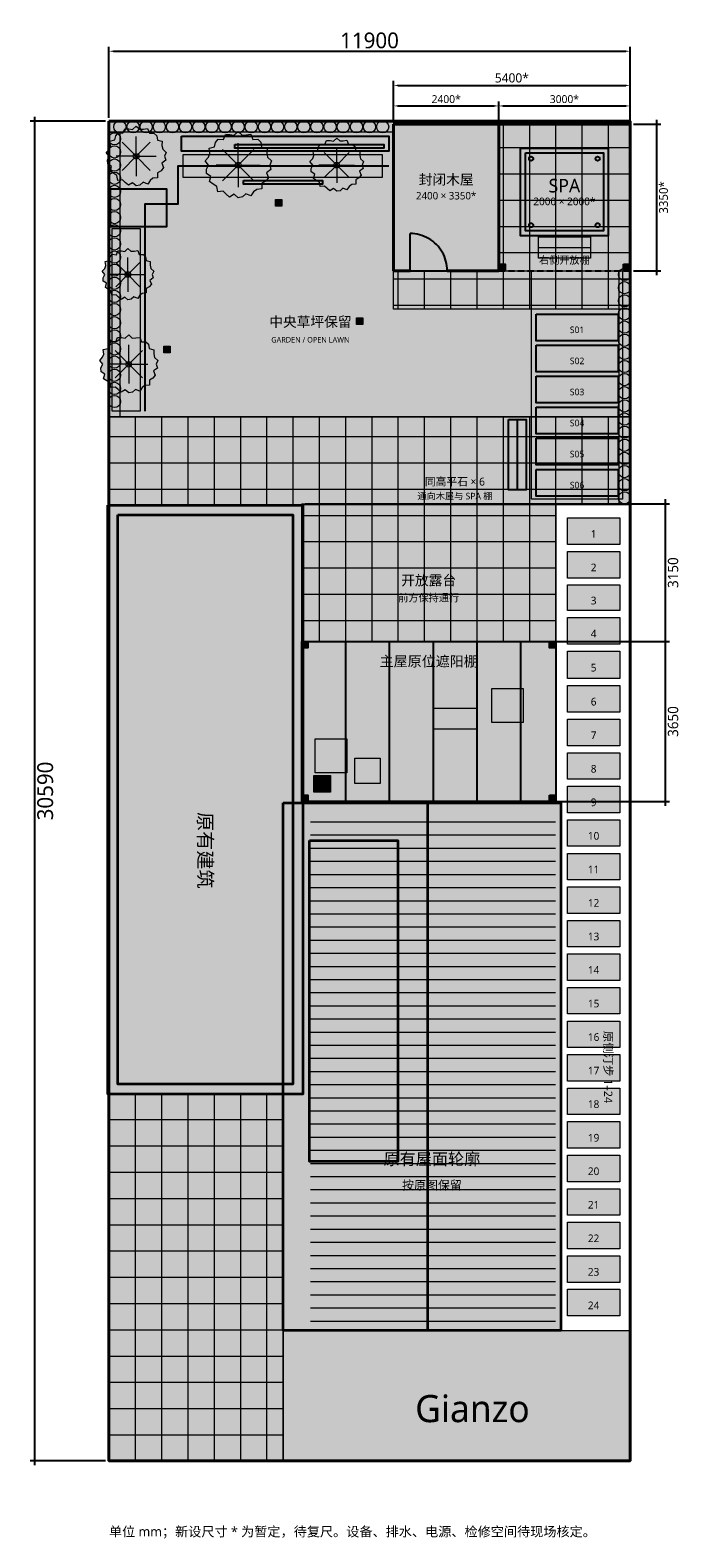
# Model space of a CAD drawing. Header units: millimetres. Extents: x -1800 to 13037, y -32352 to 2081.
import ezdxf
from ezdxf.enums import TextEntityAlignment as Align

# ---------------------------------------------------------------- set-up
doc = ezdxf.new("R2010")
doc.units = ezdxf.units.MM
doc.linetypes.add('GIANZO_DASHED', pattern=[220, 140, -80])
for name, color, linetype, lineweight, true_color in [('CABIN_DOOR', 7, 'Continuous', 25, 0x876c50), ('CABIN_WALL', 7, 'Continuous', 40, 0x4b4941), ('DIMENSIONS', 7, 'Continuous', 13, 0x60716e), ('EXISTING_BUILDING', 7, 'Continuous', 35, 0x525b5b), ('HEDGE', 7, 'Continuous', 20, 0x607a63), ('LAWN', 7, 'Continuous', 13, 0xc4cdc0), ('LEVEL_STONES', 7, 'Continuous', 25, 0x6f786f), ('LIGHTING', 7, 'Continuous', 18, 0x776344), ('LOUNGE', 7, 'Continuous', 18, 0x94866e), ('MAIN_CANOPY', 7, 'Continuous', 25, 0x67716c), ('NOTES', 7, 'Continuous', 13, 0x314d46), ('PAVING', 7, 'Continuous', 13, 0xb4b5ad), ('PLANTING', 7, 'Continuous', 13, 0x8c9b82), ('SIDE_PATH_1_24', 7, 'Continuous', 18, 0x858d88), ('SITE_BOUNDARY', 7, 'Continuous', 40, 0x263d39), ('SPA_ACCESS', 7, 'Continuous', 18, 0x8c908b), ('SPA_CANOPY', 7, 'Continuous', 25, 0x626b65), ('SPA_EQUIPMENT', 7, 'Continuous', 25, 0x427b7d), ('TIMBER_PLANTER', 7, 'Continuous', 25, 0x876c50), ('WATERMARK', 7, 'Continuous', 13, 0xc4cbc8)]:
    doc.layers.add(name, color=color, linetype=linetype, lineweight=lineweight, true_color=true_color)
doc.styles.add('GIANZO', font='msyh.ttc')
doc.dimstyles.get("Standard").update_dxf_attribs({"dimtxt": 2.5, "dimasz": 2.5, "dimexe": 1.25, "dimexo": 0.625, "dimtad": 1, "dimcen": 2.5, "dimazin": 3, "dimtfac": 1, "dimtmove": 0, "dimatfit": 3})

msp = doc.modelspace()

# ---------------------------------------------------------------- hatches: boundary and pattern name
at = {"layer": 'CABIN_WALL', "true_color": 0xf4eee3}
msp.add_hatch(color=256, dxfattribs=at).paths.add_polyline_path([(6500, -64), (8900, -64), (8900, -3414), (6500, -3414)])
at = {"layer": 'EXISTING_BUILDING', "true_color": 0xf3f4f3}
for points in [[(-23.311, -8763.636), (4425.747, -8763.636), (4425.747, -22215.926), (-23.311, -22215.926)], [(3974.938, -15563.67), (10315.589, -15563.67), (10315.589, -27615.267), (3974.938, -27615.267)]]:
    msp.add_hatch(color=256, dxfattribs=at).paths.add_polyline_path(points)
at = {"layer": 'EXISTING_BUILDING', "true_color": 0xffffff}
msp.add_hatch(color=256, dxfattribs=at).paths.add_polyline_path([(4582.158, -16424.767), (6594.066, -16424.767), (6594.066, -23756.124), (4582.158, -23756.124)])
at = {"layer": 'HEDGE', "true_color": 0xe6ece1}
for points in [[(0, 0), (6500, 0), (6500, -250), (0, -250)], [(0, -250), (250, -250), (250, -6750), (0, -6750)], [(11650, -3414), (11900, -3414), (11900, -8760), (11650, -8760)]]:
    msp.add_hatch(color=256, dxfattribs=at).paths.add_polyline_path(points)
at = {"layer": 'LAWN', "true_color": 0xf4f7f0}
for points in [[(0, 0), (11900, 0), (11900, -6750), (0, -6750)], [(3975, -27615), (11900, -27615), (11900, -30590), (3975, -30590)]]:
    msp.add_hatch(color=256, dxfattribs=at).paths.add_polyline_path(points)
at = {"layer": 'LEVEL_STONES', "true_color": 0xfffefa}
for points in [[(9755, -4403), (11625, -4403), (11625, -5012), (9755, -5012)], [(9755, -5113), (11625, -5113), (11625, -5722), (9755, -5722)], [(9755, -5822), (11625, -5822), (11625, -6431), (9755, -6431)], [(9755, -6531), (11625, -6531), (11625, -7140), (9755, -7140)], [(9755, -7240), (11625, -7240), (11625, -7849), (9755, -7849)], [(9755, -7949), (11625, -7949), (11625, -8558), (9755, -8558)]]:
    msp.add_hatch(color=256, dxfattribs=at).paths.add_polyline_path(points)
at = {"layer": 'LIGHTING', "true_color": 0xf4eccc}
for points in [[(3800, -1789), (3950, -1789), (3950, -1939), (3800, -1939)], [(5650, -4489), (5800, -4489), (5800, -4639), (5650, -4639)], [(1250, -5139), (1400, -5139), (1400, -5289), (1250, -5289)]]:
    msp.add_hatch(color=256, dxfattribs=at).paths.add_polyline_path(points)
at = {"layer": 'LOUNGE', "true_color": 0xe8e1d4}
for points in [[(8741.358, -12953.195), (9461.358, -12953.195), (9461.358, -13733.195), (8741.358, -13733.195)], [(7401.358, -13403.195), (8401.358, -13403.195), (8401.358, -13883.195), (7401.358, -13883.195)], [(4711.358, -14103.195), (5431.358, -14103.195), (5431.358, -14883.195), (4711.358, -14883.195)], [(5611.358, -14543.195), (6191.358, -14543.195), (6191.358, -15123.195), (5611.358, -15123.195)], [(4681.358, -14943.195), (5061.358, -14943.195), (5061.358, -15323.195), (4681.358, -15323.195)]]:
    msp.add_hatch(color=256, dxfattribs=at).paths.add_polyline_path(points)
at = {"layer": 'MAIN_CANOPY', "true_color": 0xf8f8f3}
msp.add_hatch(color=256, dxfattribs=at).paths.add_polyline_path([(4401.358, -11883.195), (10201.358, -11883.195), (10201.358, -15533.195), (4401.358, -15533.195)])
at = {"layer": 'MAIN_CANOPY', "true_color": 0x65716c}
for points in [[(4401.358, -11883.195), (4541.358, -11883.195), (4541.358, -12023.195), (4401.358, -12023.195)], [(10061.358, -11883.195), (10201.358, -11883.195), (10201.358, -12023.195), (10061.358, -12023.195)], [(4401.358, -15393.195), (4541.358, -15393.195), (4541.358, -15533.195), (4401.358, -15533.195)], [(10061.358, -15393.195), (10201.358, -15393.195), (10201.358, -15533.195), (10061.358, -15533.195)]]:
    msp.add_hatch(color=256, dxfattribs=at).paths.add_polyline_path(points)
at = {"layer": 'PAVING', "true_color": 0xf3f3ed}
msp.add_hatch(color=256, dxfattribs=at).paths.add_polyline_path([(6500, -3414), (11900, -3414), (11900, -4294), (6500, -4294)])
at = {"layer": 'PAVING', "true_color": 0xeeede6}
msp.add_hatch(color=256, dxfattribs=at).paths.add_polyline_path([(9650, -3414), (11725, -3414), (11725, -8634), (9650, -8634)])
at = {"layer": 'PAVING', "true_color": 0xfbfbf8}
for points in [[(0, -6750), (11900, -6750), (11900, -8760), (0, -8760)], [(4401.358, -8733.195), (10201.358, -8733.195), (10201.358, -11883.195), (4401.358, -11883.195)], [(0, -22200), (3975, -22200), (3975, -30590), (0, -30590)]]:
    msp.add_hatch(color=256, dxfattribs=at).paths.add_polyline_path(points)
at = {"layer": 'PLANTING', "true_color": 0xf9faf6}
for points in [[(1270, -800), (1295.395, -888.917), (1207.215, -957.344), (1244.045, -1058.488), (1189.639, -1128.881), (1107.182, -1173.828), (1108.354, -1288.354), (1004.23, -1300.738), (937.37, -1349.7), (883.821, -1436.919), (778.443, -1391.319), (706.352, -1455.905), (620, -1472.239), (540.579, -1403.264), (443.041, -1460.421), (372.749, -1396.917), (309.23, -1338.269), (198.585, -1349.199), (180.51, -1239.49), (107.41, -1193.324), (27.887, -1141.857), (57.848, -1032.851), (-29.34, -973.99), (-35.897, -886.351), (7.818, -800), (-63.501, -710.015), (6.896, -635.719), (36.872, -558.461), (21.892, -454.682), (132.822, -426.175), (154.886, -334.886), (208.809, -264.125), (316.035, -273.516), (359.305, -170.627), (451.77, -172.156), (539.233, -186.512), (620, -107.929), (701.518, -180.811), (786.225, -179.639), (882.489, -166.295), (924.68, -272.278), (1027.164, -269.373), (1090.405, -329.595), (1104.427, -428.286), (1215.674, -456.087), (1209.83, -555.684), (1226.377, -637.522), (1305.613, -709.737)], [(3670, -1000), (3698.13, -1098.493), (3600.454, -1174.289), (3641.25, -1286.325), (3580.985, -1364.299), (3489.647, -1414.086), (3490.946, -1540.946), (3375.608, -1554.663), (3301.548, -1608.899), (3242.232, -1705.51), (3125.507, -1654.999), (3045.651, -1726.541), (2950, -1744.634), (2862.026, -1668.231), (2753.984, -1731.543), (2676.122, -1661.2), (2605.763, -1596.236), (2483.202, -1608.343), (2463.18, -1486.82), (2382.208, -1435.682), (2294.121, -1378.672), (2327.309, -1257.927), (2230.731, -1192.727), (2223.467, -1095.65), (2271.891, -1000), (2192.891, -900.325), (2270.869, -818.027), (2304.074, -732.449), (2287.481, -617.494), (2410.356, -585.917), (2434.797, -484.797), (2494.526, -406.415), (2613.3, -416.818), (2661.23, -302.849), (2763.653, -304.542), (2860.535, -320.444), (2950, -233.399), (3040.297, -314.129), (3134.126, -312.831), (3240.757, -298.05), (3287.492, -415.447), (3401.013, -412.228), (3471.064, -478.936), (3486.596, -588.256), (3609.824, -619.051), (3603.351, -729.373), (3621.679, -820.024), (3709.448, -900.017)], [(5780, -1000), (5802.66, -1079.342), (5723.977, -1140.399), (5756.84, -1230.651), (5708.293, -1293.463), (5634.716, -1333.569), (5635.762, -1435.762), (5542.851, -1446.812), (5483.191, -1490.502), (5435.409, -1568.328), (5341.38, -1527.638), (5277.052, -1585.269), (5200, -1599.844), (5129.132, -1538.297), (5042.098, -1589.299), (4979.376, -1532.634), (4922.698, -1480.301), (4823.968, -1490.054), (4807.839, -1392.161), (4742.612, -1350.966), (4671.653, -1305.041), (4698.388, -1207.775), (4620.589, -1155.253), (4614.738, -1077.051), (4653.745, -1000), (4590.107, -919.706), (4652.923, -853.411), (4679.671, -784.472), (4666.304, -691.87), (4765.287, -666.433), (4784.975, -584.975), (4833.091, -521.835), (4928.769, -530.215), (4967.38, -438.406), (5049.887, -439.77), (5127.931, -452.58), (5200, -382.46), (5272.739, -447.493), (5348.324, -446.447), (5434.221, -434.54), (5471.868, -529.11), (5563.316, -526.517), (5619.746, -580.254), (5632.258, -668.317), (5731.525, -693.124), (5726.31, -781.995), (5741.074, -855.02), (5811.777, -919.458)], [(990, -3500), (1011.879, -3576.606), (935.909, -3635.558), (967.639, -3722.697), (920.766, -3783.344), (849.726, -3822.067), (850.736, -3920.736), (761.029, -3931.405), (703.426, -3973.588), (657.292, -4048.73), (566.505, -4009.444), (504.395, -4065.087), (430, -4079.16), (361.576, -4019.735), (277.543, -4068.978), (216.984, -4014.267), (162.26, -3963.739), (66.935, -3973.156), (51.362, -3878.638), (-11.616, -3838.864), (-80.128, -3794.523), (-54.315, -3700.61), (-129.431, -3649.899), (-135.081, -3574.394), (-97.418, -3500), (-158.862, -3422.475), (-98.213, -3358.466), (-72.387, -3291.904), (-85.293, -3202.496), (10.277, -3177.935), (29.287, -3099.287), (75.743, -3038.323), (168.122, -3046.414), (205.401, -2957.771), (285.063, -2959.088), (360.416, -2971.456), (430, -2903.755), (500.231, -2966.545), (573.209, -2965.535), (656.144, -2954.039), (692.494, -3045.348), (780.788, -3042.844), (835.272, -3094.728), (847.352, -3179.754), (943.196, -3203.706), (938.162, -3289.513), (952.417, -3360.019), (1020.682, -3422.235)], [(1080, -5550), (1104.614, -5636.182), (1019.147, -5702.503), (1054.844, -5800.535), (1002.112, -5868.762), (922.191, -5912.325), (923.328, -6023.328), (822.407, -6035.33), (757.604, -6082.786), (705.703, -6167.322), (603.568, -6123.124), (533.695, -6185.723), (450, -6201.555), (373.022, -6134.702), (278.486, -6190.1), (210.357, -6128.55), (148.793, -6071.707), (41.552, -6082.3), (24.032, -5975.968), (-46.818, -5931.222), (-123.894, -5881.338), (-94.855, -5775.686), (-179.36, -5718.637), (-185.716, -5633.694), (-143.345, -5550), (-212.47, -5462.784), (-144.239, -5390.774), (-115.185, -5315.893), (-129.704, -5215.307), (-22.188, -5187.677), (-0.803, -5099.197), (51.461, -5030.613), (155.387, -5039.716), (197.327, -4939.993), (286.946, -4941.474), (371.718, -4955.388), (450, -4879.224), (529.01, -4949.863), (611.111, -4948.727), (704.412, -4935.794), (745.305, -5038.516), (844.636, -5035.7), (905.931, -5094.069), (919.521, -5189.724), (1027.346, -5216.669), (1021.682, -5313.202), (1037.719, -5392.521), (1114.517, -5462.515)]]:
    msp.add_hatch(color=256, dxfattribs=at).paths.add_polyline_path(points)
at = {"layer": 'PLANTING', "true_color": 0xeef2e9}
for points in [[(1692.319, -755.058), (6241.766, -755.058), (6241.766, -1281.493), (1692.319, -1281.493)], [(75.573, -2447.17), (714.752, -2447.17), (714.752, -6621.046), (75.573, -6621.046)]]:
    msp.add_hatch(color=256, dxfattribs=at).paths.add_polyline_path(points)
at = {"layer": 'SIDE_PATH_1_24', "true_color": 0xffffff}
for points in [[(10467.787, -9057.637), (11667.334, -9057.637), (11667.334, -9664.868), (10467.787, -9664.868)], [(10467.787, -9823.569), (11667.334, -9823.569), (11667.334, -10430.8), (10467.787, -10430.8)], [(10467.787, -10589.499), (11667.334, -10589.499), (11667.334, -11175.586), (10467.787, -11175.586)], [(10467.787, -11334.287), (11667.334, -11334.287), (11667.334, -11941.518), (10467.787, -11941.518)], [(10467.787, -12100.138), (11667.334, -12100.138), (11667.334, -12728.513), (10467.787, -12728.513)], [(10467.787, -12887.214), (11667.334, -12887.214), (11667.334, -13494.445), (10467.787, -13494.445)], [(10467.787, -13653.144), (11667.334, -13653.144), (11667.334, -14260.375), (10467.787, -14260.375)], [(10467.787, -14421.247), (11667.334, -14421.247), (11667.334, -15026.388), (10467.787, -15026.388)], [(10467.787, -15187.098), (11667.334, -15187.098), (11667.334, -15792.239), (10467.787, -15792.239)], [(10467.787, -15953.031), (11667.334, -15953.031), (11667.334, -16558.171), (10467.787, -16558.171)], [(10467.787, -16718.96), (11667.334, -16718.96), (11667.334, -17324.101), (10467.787, -17324.101)], [(10467.787, -17484.892), (11667.334, -17484.892), (11667.334, -18090.03), (10467.787, -18090.03)], [(10467.787, -18250.824), (11667.334, -18250.824), (11667.334, -18855.965), (10467.787, -18855.965)], [(10467.787, -19016.756), (11667.334, -19016.756), (11667.334, -19621.894), (10467.787, -19621.894)], [(10467.787, -19782.686), (11667.334, -19782.686), (11667.334, -20387.826), (10467.787, -20387.826)], [(10467.787, -20548.537), (11667.334, -20548.537), (11667.334, -21153.678), (10467.787, -21153.678)], [(10467.787, -21314.469), (11667.334, -21314.469), (11667.334, -21919.61), (10467.787, -21919.61)], [(10467.787, -22080.401), (11667.334, -22080.401), (11667.334, -22685.539), (10467.787, -22685.539)], [(10467.787, -22846.331), (11667.334, -22846.331), (11667.334, -23453.562), (10467.787, -23453.562)], [(10467.787, -23612.265), (11667.334, -23612.265), (11667.334, -24219.494), (10467.787, -24219.494)], [(10467.787, -24378.195), (11667.334, -24378.195), (11667.334, -24985.423), (10467.787, -24985.423)], [(10467.787, -25144.125), (11667.334, -25144.125), (11667.334, -25751.355), (10467.787, -25751.355)], [(10467.787, -25909.976), (11667.334, -25909.976), (11667.334, -26517.207), (10467.787, -26517.207)], [(10467.787, -26675.91), (11667.334, -26675.91), (11667.334, -27283.139), (10467.787, -27283.139)]]:
    msp.add_hatch(color=256, dxfattribs=at).paths.add_polyline_path(points)
at = {"layer": 'SPA_ACCESS', "true_color": 0xecece6}
msp.add_hatch(color=256, dxfattribs=at).paths.add_polyline_path([(9810, -2638), (11000, -2638), (11000, -3124), (9810, -3124)])
at = {"layer": 'SPA_CANOPY', "true_color": 0xf1f5f3}
msp.add_hatch(color=256, dxfattribs=at).paths.add_polyline_path([(8900, -64), (11900, -64), (11900, -3414), (8900, -3414)])
at = {"layer": 'SPA_CANOPY', "true_color": 0x72694e}
for points in [[(8900, -3264), (9050, -3264), (9050, -3414), (8900, -3414)], [(11750, -3264), (11900, -3264), (11900, -3414), (11750, -3414)]]:
    msp.add_hatch(color=256, dxfattribs=at).paths.add_polyline_path(points)
at = {"layer": 'SPA_EQUIPMENT', "true_color": 0xf8f9f7}
msp.add_hatch(color=256, dxfattribs=at).paths.add_polyline_path([(9400, -614), (11400, -614), (11400, -2614), (9400, -2614)])
at = {"layer": 'SPA_EQUIPMENT', "true_color": 0xe4f1ef}
msp.add_hatch(color=256, dxfattribs=at).paths.add_polyline_path([(9510, -724), (11290, -724), (11290, -2504), (9510, -2504)])
at = {"layer": 'TIMBER_PLANTER', "true_color": 0xeee5d7}
for points in [[(1654.72, -341.431), (6392.161, -341.431), (6392.161, -679.853), (1654.72, -679.853)], [(37.975, -1544.71), (1316.332, -1544.71), (1316.332, -2409.567), (37.975, -2409.567)]]:
    msp.add_hatch(color=256, dxfattribs=at).paths.add_polyline_path(points)
at = {"layer": 'TIMBER_PLANTER', "true_color": 0xe4e5e1}
msp.add_hatch(color=256, dxfattribs=at).paths.add_polyline_path([(2875, -534), (6275, -534), (6275, -614), (2875, -614)])
at = {"layer": 'TIMBER_PLANTER', "true_color": 0xe4d2b8}
for points in [[(3075, -1349), (4875, -1349), (4875, -1434), (3075, -1434)], [(9125, -6814), (9525, -6814), (9525, -8414), (9125, -8414)]]:
    msp.add_hatch(color=256, dxfattribs=at).paths.add_polyline_path(points)

# ---------------------------------------------------------------- linework, layer by layer
at = {"layer": 'CABIN_DOOR'}
for points in [[(6875, -3414), (6875, -2564)], [(7725, -3414), (7723.18, -3358.407), (7717.728, -3303.053), (7708.667, -3248.173), (7696.037, -3194.004), (7679.891, -3140.776), (7660.298, -3088.719), (7637.342, -3038.055), (7611.122, -2989), (7581.749, -2941.765), (7549.35, -2896.553), (7514.064, -2853.556), (7476.041, -2812.959), (7435.444, -2774.936), (7392.447, -2739.65), (7347.235, -2707.251), (7300, -2677.878), (7250.945, -2651.658), (7200.281, -2628.702), (7148.224, -2609.109), (7094.996, -2592.963), (7040.827, -2580.333), (6985.947, -2571.272), (6930.593, -2565.82), (6875, -2564)], [(6875, -3414), (7725, -3414)]]:
    msp.add_lwpolyline(points, dxfattribs=at)
at = {"layer": 'CABIN_WALL'}
for points in [[(6500, -64), (11900, -64)], [(6500, -64), (6500, -3414)], [(8900, -64), (8900, -3414)], [(6500, -3414), (6875, -3414)], [(7725, -3414), (8900, -3414)]]:
    msp.add_lwpolyline(points, dxfattribs=at)
at = {"layer": 'EXISTING_BUILDING'}
for points in [[(-23.311, -8763.636), (4425.747, -8763.636), (4425.747, -22215.926), (-23.311, -22215.926)], [(200.777, -8990.003), (4201.283, -8990.003), (4201.283, -21989.559), (200.777, -21989.559)], [(3974.938, -15563.67), (10315.589, -15563.67), (10315.589, -27615.267), (3974.938, -27615.267)], [(4582.158, -16424.767), (6594.066, -16424.767), (6594.066, -23756.124), (4582.158, -23756.124)]]:
    msp.add_lwpolyline(points, close=True, dxfattribs=at)
msp.add_lwpolyline([(7271.972, -15570.438), (7271.972, -27603.234)], dxfattribs=at)
at = {"layer": 'HEDGE'}
for points in [[(0, 0), (6500, 0), (6500, -250), (0, -250)], [(0, -250), (250, -250), (250, -6750), (0, -6750)], [(11650, -3414), (11900, -3414), (11900, -8760), (11650, -8760)]]:
    msp.add_lwpolyline(points, close=True, dxfattribs=at)
for centre in [(250, -125), (550, -125), (850, -125), (1150, -125), (1450, -125), (1750, -125), (2050, -125), (2350, -125), (2650, -125), (2950, -125), (3250, -125), (3550, -125), (3850, -125), (4150, -125), (4450, -125), (4750, -125), (5050, -125), (5350, -125), (5650, -125), (5950, -125), (6250, -125), (125, -400), (125, -700), (125, -1000), (125, -1300), (125, -1600), (125, -1900), (125, -2200), (125, -2500), (125, -2800), (125, -3100), (125, -3400), (11775, -3500), (125, -3700), (11775, -3800), (125, -4000), (11775, -4100), (125, -4300), (125, -4600), (11775, -4400), (125, -4900), (11775, -4700), (125, -5200), (11775, -5000), (11775, -5300), (125, -5500), (11775, -5600), (125, -5800), (11775, -5900), (125, -6100), (11775, -6200), (125, -6400), (11775, -6500), (11775, -6800), (11775, -7100), (11775, -7400), (11775, -7700), (11775, -8000), (11775, -8300), (11775, -8600)]:
    msp.add_circle(centre, 140, dxfattribs=at)
at = {"layer": 'LAWN'}
for points in [[(0, 0), (11900, 0), (11900, -6750), (0, -6750)], [(3975, -27615), (11900, -27615), (11900, -30590), (3975, -30590)]]:
    msp.add_lwpolyline(points, close=True, dxfattribs=at)
at = {"layer": 'LEVEL_STONES'}
for points in [[(9755, -4403), (11625, -4403), (11625, -5012), (9755, -5012)], [(9755, -5113), (11625, -5113), (11625, -5722), (9755, -5722)], [(9755, -5822), (11625, -5822), (11625, -6431), (9755, -6431)], [(9755, -6531), (11625, -6531), (11625, -7140), (9755, -7140)], [(9755, -7240), (11625, -7240), (11625, -7849), (9755, -7849)], [(9755, -7949), (11625, -7949), (11625, -8558), (9755, -8558)]]:
    msp.add_lwpolyline(points, close=True, dxfattribs=at)
at = {"layer": 'LIGHTING'}
for points in [[(3800, -1789), (3950, -1789), (3950, -1939), (3800, -1939)], [(5650, -4489), (5800, -4489), (5800, -4639), (5650, -4639)], [(1250, -5139), (1400, -5139), (1400, -5289), (1250, -5289)]]:
    msp.add_lwpolyline(points, close=True, dxfattribs=at)
for points in [[(3800, -1789), (3950, -1939)], [(3950, -1789), (3800, -1939)], [(5650, -4489), (5800, -4639)], [(5800, -4489), (5650, -4639)], [(1250, -5139), (1400, -5289)], [(1400, -5139), (1250, -5289)]]:
    msp.add_lwpolyline(points, dxfattribs=at)
at = {"layer": 'LOUNGE'}
for points in [[(8741.358, -12953.195), (9461.358, -12953.195), (9461.358, -13733.195), (8741.358, -13733.195)], [(7401.358, -13403.195), (8401.358, -13403.195), (8401.358, -13883.195), (7401.358, -13883.195)], [(4711.358, -14103.195), (5431.358, -14103.195), (5431.358, -14883.195), (4711.358, -14883.195)], [(5611.358, -14543.195), (6191.358, -14543.195), (6191.358, -15123.195), (5611.358, -15123.195)], [(4681.358, -14943.195), (5061.358, -14943.195), (5061.358, -15323.195), (4681.358, -15323.195)]]:
    msp.add_lwpolyline(points, close=True, dxfattribs=at)
at = {"layer": 'MAIN_CANOPY'}
for points in [[(4401.358, -11883.195), (10201.358, -11883.195), (10201.358, -15533.195), (4401.358, -15533.195)], [(4401.358, -11883.195), (4541.358, -11883.195), (4541.358, -12023.195), (4401.358, -12023.195)], [(10061.358, -11883.195), (10201.358, -11883.195), (10201.358, -12023.195), (10061.358, -12023.195)], [(4401.358, -15393.195), (4541.358, -15393.195), (4541.358, -15533.195), (4401.358, -15533.195)], [(10061.358, -15393.195), (10201.358, -15393.195), (10201.358, -15533.195), (10061.358, -15533.195)]]:
    msp.add_lwpolyline(points, close=True, dxfattribs=at)
for points in [[(5401, -11883.195), (5401, -15533.195)], [(6401, -11883.195), (6401, -15533.195)], [(7401, -11883.195), (7401, -15533.195)], [(8401, -11883.195), (8401, -15533.195)], [(9401, -11883.195), (9401, -15533.195)]]:
    msp.add_lwpolyline(points, dxfattribs=at)
at = {"layer": 'PAVING'}
for points in [[(9000, -64), (9000, -3414)], [(9600, -64), (9600, -3414)], [(10200, -64), (10200, -3414)], [(10800, -64), (10800, -3414)], [(11400, -64), (11400, -3414)], [(8900, -600), (11900, -600)], [(8900, -1200), (11900, -1200)], [(8900, -1800), (11900, -1800)], [(8900, -2400), (11900, -2400)], [(8900, -3000), (11900, -3000)], [(6600, -3414), (6600, -4294)], [(7200, -3414), (7200, -4294)], [(7800, -3414), (7800, -4294)], [(8400, -3414), (8400, -4294)], [(9000, -3414), (9000, -4294)], [(9600, -3414), (9600, -4294)], [(10200, -3414), (10200, -4294)], [(10800, -3414), (10800, -4294)], [(11400, -3414), (11400, -4294)], [(6500, -3600), (11900, -3600)], [(6500, -4200), (11900, -4200)], [(0, -6750), (0, -8760)], [(600, -6750), (600, -8760)], [(1200, -6750), (1200, -8760)], [(1800, -6750), (1800, -8760)], [(2400, -6750), (2400, -8760)], [(3000, -6750), (3000, -8760)], [(3600, -6750), (3600, -8760)], [(4200, -6750), (4200, -8760)], [(4800, -6750), (4800, -8760)], [(5400, -6750), (5400, -8760)], [(6000, -6750), (6000, -8760)], [(6600, -6750), (6600, -8760)], [(7200, -6750), (7200, -8760)], [(7800, -6750), (7800, -8760)], [(8400, -6750), (8400, -8760)], [(9000, -6750), (9000, -8760)], [(9600, -6750), (9600, -8760)], [(10200, -6750), (10200, -8760)], [(10800, -6750), (10800, -8760)], [(11400, -6750), (11400, -8760)], [(0, -7200), (11900, -7200)], [(0, -7800), (11900, -7800)], [(0, -8400), (11900, -8400)], [(4800, -8733.195), (4800, -11883.195)], [(5400, -8733.195), (5400, -11883.195)], [(6000, -8733.195), (6000, -11883.195)], [(6600, -8733.195), (6600, -11883.195)], [(7200, -8733.195), (7200, -11883.195)], [(7800, -8733.195), (7800, -11883.195)], [(8400, -8733.195), (8400, -11883.195)], [(9000, -8733.195), (9000, -11883.195)], [(9600, -8733.195), (9600, -11883.195)], [(10200, -8733.195), (10200, -11883.195)], [(4401.358, -9000), (10201.358, -9000)], [(4401.358, -9600), (10201.358, -9600)], [(4401.358, -10200), (10201.358, -10200)], [(4401.358, -10800), (10201.358, -10800)], [(4401.358, -11400), (10201.358, -11400)], [(4600, -16000), (10200, -16000)], [(4600, -16300), (10200, -16300)], [(4600, -16600), (10200, -16600)], [(4600, -16900), (10200, -16900)], [(4600, -17200), (10200, -17200)], [(4600, -17500), (10200, -17500)], [(4600, -17800), (10200, -17800)], [(4600, -18100), (10200, -18100)], [(4600, -18400), (10200, -18400)], [(4600, -18700), (10200, -18700)], [(4600, -19000), (10200, -19000)], [(4600, -19300), (10200, -19300)], [(4600, -19600), (10200, -19600)], [(4600, -19900), (10200, -19900)], [(4600, -20200), (10200, -20200)], [(4600, -20500), (10200, -20500)], [(4600, -20800), (10200, -20800)], [(4600, -21100), (10200, -21100)], [(4600, -21400), (10200, -21400)], [(4600, -21700), (10200, -21700)], [(4600, -22000), (10200, -22000)], [(0, -22200), (0, -30590)], [(0, -22200), (3975, -22200)], [(600, -22200), (600, -30590)], [(1200, -22200), (1200, -30590)], [(1800, -22200), (1800, -30590)], [(2400, -22200), (2400, -30590)], [(3000, -22200), (3000, -30590)], [(3600, -22200), (3600, -30590)], [(4600, -22300), (10200, -22300)], [(4600, -22600), (10200, -22600)], [(0, -22800), (3975, -22800)], [(4600, -22900), (10200, -22900)], [(0, -23400), (3975, -23400)], [(4600, -23200), (10200, -23200)], [(4600, -23500), (10200, -23500)], [(0, -24000), (3975, -24000)], [(4600, -23800), (10200, -23800)], [(4600, -24100), (10200, -24100)], [(4600, -24400), (10200, -24400)], [(0, -24600), (3975, -24600)], [(4600, -24700), (10200, -24700)], [(4600, -25000), (10200, -25000)], [(0, -25200), (3975, -25200)], [(4600, -25300), (10200, -25300)], [(0, -25800), (3975, -25800)], [(4600, -25600), (10200, -25600)], [(4600, -25900), (10200, -25900)], [(0, -26400), (3975, -26400)], [(4600, -26200), (10200, -26200)], [(4600, -26500), (10200, -26500)], [(4600, -26800), (10200, -26800)], [(0, -27000), (3975, -27000)], [(4600, -27100), (10200, -27100)], [(4600, -27400), (10200, -27400)], [(0, -27600), (3975, -27600)], [(0, -28200), (3975, -28200)], [(0, -28800), (3975, -28800)], [(0, -29400), (3975, -29400)], [(0, -30000), (3975, -30000)]]:
    msp.add_lwpolyline(points, dxfattribs=at)
for points in [[(6500, -3414), (11900, -3414), (11900, -4294), (6500, -4294)], [(9650, -3414), (11725, -3414), (11725, -8634), (9650, -8634)], [(0, -6750), (11900, -6750), (11900, -8760), (0, -8760)], [(4401.358, -8733.195), (10201.358, -8733.195), (10201.358, -11883.195), (4401.358, -11883.195)], [(0, -22200), (3975, -22200), (3975, -30590), (0, -30590)]]:
    msp.add_lwpolyline(points, close=True, dxfattribs=at)
at = {"layer": 'PLANTING'}
for points in [[(1270, -800), (1295.395, -888.917), (1207.215, -957.344), (1244.045, -1058.488), (1189.639, -1128.881), (1107.182, -1173.828), (1108.354, -1288.354), (1004.23, -1300.738), (937.37, -1349.7), (883.821, -1436.919), (778.443, -1391.319), (706.352, -1455.905), (620, -1472.239), (540.579, -1403.264), (443.041, -1460.421), (372.749, -1396.917), (309.23, -1338.269), (198.585, -1349.199), (180.51, -1239.49), (107.41, -1193.324), (27.887, -1141.857), (57.848, -1032.851), (-29.34, -973.99), (-35.897, -886.351), (7.818, -800), (-63.501, -710.015), (6.896, -635.719), (36.872, -558.461), (21.892, -454.682), (132.822, -426.175), (154.886, -334.886), (208.809, -264.125), (316.035, -273.516), (359.305, -170.627), (451.77, -172.156), (539.233, -186.512), (620, -107.929), (701.518, -180.811), (786.225, -179.639), (882.489, -166.295), (924.68, -272.278), (1027.164, -269.373), (1090.405, -329.595), (1104.427, -428.286), (1215.674, -456.087), (1209.83, -555.684), (1226.377, -637.522), (1305.613, -709.737)], [(3670, -1000), (3698.13, -1098.493), (3600.454, -1174.289), (3641.25, -1286.325), (3580.985, -1364.299), (3489.647, -1414.086), (3490.946, -1540.946), (3375.608, -1554.663), (3301.548, -1608.899), (3242.232, -1705.51), (3125.507, -1654.999), (3045.651, -1726.541), (2950, -1744.634), (2862.026, -1668.231), (2753.984, -1731.543), (2676.122, -1661.2), (2605.763, -1596.236), (2483.202, -1608.343), (2463.18, -1486.82), (2382.208, -1435.682), (2294.121, -1378.672), (2327.309, -1257.927), (2230.731, -1192.727), (2223.467, -1095.65), (2271.891, -1000), (2192.891, -900.325), (2270.869, -818.027), (2304.074, -732.449), (2287.481, -617.494), (2410.356, -585.917), (2434.797, -484.797), (2494.526, -406.415), (2613.3, -416.818), (2661.23, -302.849), (2763.653, -304.542), (2860.535, -320.444), (2950, -233.399), (3040.297, -314.129), (3134.126, -312.831), (3240.757, -298.05), (3287.492, -415.447), (3401.013, -412.228), (3471.064, -478.936), (3486.596, -588.256), (3609.824, -619.051), (3603.351, -729.373), (3621.679, -820.024), (3709.448, -900.017)], [(5780, -1000), (5802.66, -1079.342), (5723.977, -1140.399), (5756.84, -1230.651), (5708.293, -1293.463), (5634.716, -1333.569), (5635.762, -1435.762), (5542.851, -1446.812), (5483.191, -1490.502), (5435.409, -1568.328), (5341.38, -1527.638), (5277.052, -1585.269), (5200, -1599.844), (5129.132, -1538.297), (5042.098, -1589.299), (4979.376, -1532.634), (4922.698, -1480.301), (4823.968, -1490.054), (4807.839, -1392.161), (4742.612, -1350.966), (4671.653, -1305.041), (4698.388, -1207.775), (4620.589, -1155.253), (4614.738, -1077.051), (4653.745, -1000), (4590.107, -919.706), (4652.923, -853.411), (4679.671, -784.472), (4666.304, -691.87), (4765.287, -666.433), (4784.975, -584.975), (4833.091, -521.835), (4928.769, -530.215), (4967.38, -438.406), (5049.887, -439.77), (5127.931, -452.58), (5200, -382.46), (5272.739, -447.493), (5348.324, -446.447), (5434.221, -434.54), (5471.868, -529.11), (5563.316, -526.517), (5619.746, -580.254), (5632.258, -668.317), (5731.525, -693.124), (5726.31, -781.995), (5741.074, -855.02), (5811.777, -919.458)], [(1692.319, -755.058), (6241.766, -755.058), (6241.766, -1281.493), (1692.319, -1281.493)], [(75.573, -2447.17), (714.752, -2447.17), (714.752, -6621.046), (75.573, -6621.046)], [(990, -3500), (1011.879, -3576.606), (935.909, -3635.558), (967.639, -3722.697), (920.766, -3783.344), (849.726, -3822.067), (850.736, -3920.736), (761.029, -3931.405), (703.426, -3973.588), (657.292, -4048.73), (566.505, -4009.444), (504.395, -4065.087), (430, -4079.16), (361.576, -4019.735), (277.543, -4068.978), (216.984, -4014.267), (162.26, -3963.739), (66.935, -3973.156), (51.362, -3878.638), (-11.616, -3838.864), (-80.128, -3794.523), (-54.315, -3700.61), (-129.431, -3649.899), (-135.081, -3574.394), (-97.418, -3500), (-158.862, -3422.475), (-98.213, -3358.466), (-72.387, -3291.904), (-85.293, -3202.496), (10.277, -3177.935), (29.287, -3099.287), (75.743, -3038.323), (168.122, -3046.414), (205.401, -2957.771), (285.063, -2959.088), (360.416, -2971.456), (430, -2903.755), (500.231, -2966.545), (573.209, -2965.535), (656.144, -2954.039), (692.494, -3045.348), (780.788, -3042.844), (835.272, -3094.728), (847.352, -3179.754), (943.196, -3203.706), (938.162, -3289.513), (952.417, -3360.019), (1020.682, -3422.235)], [(1080, -5550), (1104.614, -5636.182), (1019.147, -5702.503), (1054.844, -5800.535), (1002.112, -5868.762), (922.191, -5912.325), (923.328, -6023.328), (822.407, -6035.33), (757.604, -6082.786), (705.703, -6167.322), (603.568, -6123.124), (533.695, -6185.723), (450, -6201.555), (373.022, -6134.702), (278.486, -6190.1), (210.357, -6128.55), (148.793, -6071.707), (41.552, -6082.3), (24.032, -5975.968), (-46.818, -5931.222), (-123.894, -5881.338), (-94.855, -5775.686), (-179.36, -5718.637), (-185.716, -5633.694), (-143.345, -5550), (-212.47, -5462.784), (-144.239, -5390.774), (-115.185, -5315.893), (-129.704, -5215.307), (-22.188, -5187.677), (-0.803, -5099.197), (51.461, -5030.613), (155.387, -5039.716), (197.327, -4939.993), (286.946, -4941.474), (371.718, -4955.388), (450, -4879.224), (529.01, -4949.863), (611.111, -4948.727), (704.412, -4935.794), (745.305, -5038.516), (844.636, -5035.7), (905.931, -5094.069), (919.521, -5189.724), (1027.346, -5216.669), (1021.682, -5313.202), (1037.719, -5392.521), (1114.517, -5462.515)]]:
    msp.add_lwpolyline(points, close=True, dxfattribs=at)
for points in [[(620, -800), (298.266, -478.266)], [(620, -800), (620, -345)], [(620, -800), (941.734, -478.266)], [(2950, -1000), (2593.618, -643.618)], [(2950, -1000), (2950, -496)], [(2950, -1000), (3306.382, -643.618)], [(5200, -1000), (5200, -594)], [(620, -800), (165, -800)], [(620, -800), (298.266, -1121.734)], [(620, -800), (1075, -800)], [(620, -800), (941.734, -1121.734)], [(620, -800), (620, -1255)], [(2950, -1000), (2446, -1000)], [(2950, -1000), (2593.618, -1356.382)], [(2950, -1000), (3454, -1000)], [(2950, -1000), (3306.382, -1356.382)], [(2950, -1000), (2950, -1504)], [(5200, -1000), (4794, -1000)], [(5200, -1000), (4912.915, -712.915)], [(5200, -1000), (4912.915, -1287.085)], [(5200, -1000), (5487.085, -712.915)], [(5200, -1000), (5606, -1000)], [(5200, -1000), (5487.085, -1287.085)], [(5200, -1000), (5200, -1406)], [(430, -3500), (152.814, -3222.814)], [(430, -3500), (430, -3108)], [(430, -3500), (707.186, -3222.814)], [(430, -3500), (38, -3500)], [(430, -3500), (152.814, -3777.186)], [(430, -3500), (822, -3500)], [(430, -3500), (707.186, -3777.186)], [(430, -3500), (430, -3892)], [(450, -5550), (450, -5109)], [(450, -5550), (138.166, -5238.166)], [(450, -5550), (761.834, -5238.166)], [(450, -5550), (9, -5550)], [(450, -5550), (138.166, -5861.834)], [(450, -5550), (891, -5550)], [(450, -5550), (761.834, -5861.834)], [(450, -5550), (450, -5991)]]:
    msp.add_lwpolyline(points, dxfattribs=at)
for centre in [(620, -800), (2950, -1000), (5200, -1000), (430, -3500), (450, -5550)]:
    msp.add_circle(centre, 65, dxfattribs=at)
at = {"layer": 'SIDE_PATH_1_24'}
for points in [[(10467.787, -9057.637), (11667.334, -9057.637), (11667.334, -9664.868), (10467.787, -9664.868)], [(10467.787, -9823.569), (11667.334, -9823.569), (11667.334, -10430.8), (10467.787, -10430.8)], [(10467.787, -10589.499), (11667.334, -10589.499), (11667.334, -11175.586), (10467.787, -11175.586)], [(10467.787, -11334.287), (11667.334, -11334.287), (11667.334, -11941.518), (10467.787, -11941.518)], [(10467.787, -12100.138), (11667.334, -12100.138), (11667.334, -12728.513), (10467.787, -12728.513)], [(10467.787, -12887.214), (11667.334, -12887.214), (11667.334, -13494.445), (10467.787, -13494.445)], [(10467.787, -13653.144), (11667.334, -13653.144), (11667.334, -14260.375), (10467.787, -14260.375)], [(10467.787, -14421.247), (11667.334, -14421.247), (11667.334, -15026.388), (10467.787, -15026.388)], [(10467.787, -15187.098), (11667.334, -15187.098), (11667.334, -15792.239), (10467.787, -15792.239)], [(10467.787, -15953.031), (11667.334, -15953.031), (11667.334, -16558.171), (10467.787, -16558.171)], [(10467.787, -16718.96), (11667.334, -16718.96), (11667.334, -17324.101), (10467.787, -17324.101)], [(10467.787, -17484.892), (11667.334, -17484.892), (11667.334, -18090.03), (10467.787, -18090.03)], [(10467.787, -18250.824), (11667.334, -18250.824), (11667.334, -18855.965), (10467.787, -18855.965)], [(10467.787, -19016.756), (11667.334, -19016.756), (11667.334, -19621.894), (10467.787, -19621.894)], [(10467.787, -19782.686), (11667.334, -19782.686), (11667.334, -20387.826), (10467.787, -20387.826)], [(10467.787, -20548.537), (11667.334, -20548.537), (11667.334, -21153.678), (10467.787, -21153.678)], [(10467.787, -21314.469), (11667.334, -21314.469), (11667.334, -21919.61), (10467.787, -21919.61)], [(10467.787, -22080.401), (11667.334, -22080.401), (11667.334, -22685.539), (10467.787, -22685.539)], [(10467.787, -22846.331), (11667.334, -22846.331), (11667.334, -23453.562), (10467.787, -23453.562)], [(10467.787, -23612.265), (11667.334, -23612.265), (11667.334, -24219.494), (10467.787, -24219.494)], [(10467.787, -24378.195), (11667.334, -24378.195), (11667.334, -24985.423), (10467.787, -24985.423)], [(10467.787, -25144.125), (11667.334, -25144.125), (11667.334, -25751.355), (10467.787, -25751.355)], [(10467.787, -25909.976), (11667.334, -25909.976), (11667.334, -26517.207), (10467.787, -26517.207)], [(10467.787, -26675.91), (11667.334, -26675.91), (11667.334, -27283.139), (10467.787, -27283.139)]]:
    msp.add_lwpolyline(points, close=True, dxfattribs=at)
at = {"layer": 'SITE_BOUNDARY'}
msp.add_lwpolyline([(0, 0), (11900, 0), (11900, -30590), (0, -30590)], close=True, dxfattribs=at)
at = {"layer": 'SPA_ACCESS'}
msp.add_lwpolyline([(9810, -2638), (11000, -2638), (11000, -3124), (9810, -3124)], close=True, dxfattribs=at)
msp.add_lwpolyline([(9810, -2881), (11000, -2881)], dxfattribs=at)
at = {"layer": 'SPA_CANOPY'}
msp.add_lwpolyline([(11900, -64), (11900, -3414)], dxfattribs=at)
for points in [[(8900, -3264), (9050, -3264), (9050, -3414), (8900, -3414)], [(11750, -3264), (11900, -3264), (11900, -3414), (11750, -3414)]]:
    msp.add_lwpolyline(points, close=True, dxfattribs=at)
at = {"layer": 'SPA_CANOPY', "linetype": 'GIANZO_DASHED'}
msp.add_lwpolyline([(8900, -3414), (11900, -3414)], dxfattribs=at)
at = {"layer": 'SPA_EQUIPMENT'}
for points in [[(9400, -614), (11400, -614), (11400, -2614), (9400, -2614)], [(9510, -724), (11290, -724), (11290, -2504), (9510, -2504)]]:
    msp.add_lwpolyline(points, close=True, dxfattribs=at)
for centre in [(9640, -854), (11160, -854), (9640, -2374), (11160, -2374)]:
    msp.add_circle(centre, 48, dxfattribs=at)
at = {"layer": 'TIMBER_PLANTER'}
for points in [[(1654.72, -341.431), (6392.161, -341.431), (6392.161, -679.853), (1654.72, -679.853)], [(2875, -534), (6275, -534), (6275, -614), (2875, -614)], [(3075, -1349), (4875, -1349), (4875, -1434), (3075, -1434)], [(37.975, -1544.71), (1316.332, -1544.71), (1316.332, -2409.567), (37.975, -2409.567)], [(9125, -6814), (9525, -6814), (9525, -8414), (9125, -8414)]]:
    msp.add_lwpolyline(points, close=True, dxfattribs=at)
for points in [[(827.548, -6621.046), (827.548, -1883.133), (1579.523, -1883.133), (1579.523, -1018.275), (6392.161, -1018.275)], [(9325, -6814), (9325, -8414)]]:
    msp.add_lwpolyline(points, dxfattribs=at)

# ---------------------------------------------------------------- texts
at = {"layer": 'LEVEL_STONES', "style": 'GIANZO'}
for s, p in [('S01', (10690, -4762.5)), ('S02', (10690, -5472.5)), ('S03', (10690, -6181.5)), ('S04', (10690, -6890.5)), ('S05', (10690, -7599.5)), ('S06', (10690, -8308.5))]:
    msp.add_text(s, height=150, dxfattribs=at).set_placement(p, align=Align.MIDDLE_CENTER)
at = {"layer": 'NOTES', "style": 'GIANZO'}
for s, height, p in [('封闭木屋', 230, (7700, -1330)), ('2400 × 3350*', 170, (7700, -1700)), ('右侧开放棚', 170, (10400, -3170)), ('中央草坪保留', 230, (4600, -4580)), ('GARDEN / OPEN LAWN', 125, (4600, -4990)), ('同高平石 × 6', 180, (7900, -8230)), ('通向木屋与 SPA 棚', 150, (7900, -8560)), ('开放露台', 230, (7301.358, -10483.195)), ('前方保持通行', 170, (7301.358, -10883.195)), ('主屋原位遮阳棚', 235, (7301.358, -12333.195)), ('原有屋面轮廓', 270, (7375, -23700)), ('按原图保留', 200, (7375, -24300))]:
    msp.add_text(s, height=height, dxfattribs=at).set_placement(p, align=Align.MIDDLE_CENTER)
for s, height, p in [('原有建筑', 320, (2200, -16650)), ('原侧汀步 1–24', 190, (11400, -21600))]:
    msp.add_text(s, height=height, rotation=-90, dxfattribs=at).set_placement(p, align=Align.MIDDLE_CENTER)
at = {"layer": 'NOTES', "insert": (0, -32100), "char_height": 220, "width": 11900, "attachment_point": 1, "style": 'GIANZO'}
msp.add_mtext('单位 mm；新设尺寸 * 为暂定，待复尺。设备、排水、电源、检修空间待现场核定。', dxfattribs=at)
at = {"layer": 'SIDE_PATH_1_24', "style": 'GIANZO'}
for s, p in [('1', (11067.561, -9425.253)), ('2', (11067.561, -10191.185)), ('3', (11067.561, -10946.542)), ('4', (11067.561, -11701.902)), ('5', (11067.561, -12478.326)), ('6', (11067.561, -13254.83)), ('7', (11067.561, -14020.759)), ('8', (11067.561, -14787.818)), ('9', (11067.561, -15553.669)), ('10', (11067.561, -16319.601)), ('11', (11067.561, -17085.53)), ('12', (11067.561, -17851.461)), ('13', (11067.561, -18617.395)), ('14', (11067.561, -19383.325)), ('15', (11067.561, -20149.256)), ('16', (11067.561, -20915.107)), ('17', (11067.561, -21681.039)), ('18', (11067.561, -22446.97)), ('19', (11067.561, -23213.946)), ('20', (11067.561, -23979.88)), ('21', (11067.561, -24745.809)), ('22', (11067.561, -25511.74)), ('23', (11067.561, -26277.591)), ('24', (11067.561, -27043.525))]:
    msp.add_text(s, height=175, dxfattribs=at).set_placement(p, align=Align.MIDDLE_CENTER)
at = {"layer": 'SPA_EQUIPMENT', "style": 'GIANZO'}
for s, height, p in [('SPA', 310, (10400, -1470)), ('2000 × 2000*', 175, (10400, -1830))]:
    msp.add_text(s, height=height, dxfattribs=at).set_placement(p, align=Align.MIDDLE_CENTER)
at = {"layer": 'WATERMARK', "style": 'GIANZO'}
msp.add_text('Gianzo', height=620, dxfattribs=at).set_placement((8300, -29400), align=Align.MIDDLE_CENTER)

# ---------------------------------------------------------------- dimensions: what is measured, and where the dimension line sits
at = {"layer": 'DIMENSIONS'}
for base, p1, p2, text, override in [((0, 1600), (0, 0), (11900, 0), '11900', {"dimtxt": 360, "dimasz": 100, "dimexe": 100, "dimexo": 80, "dimgap": 65, "dimtad": 1, "dimtxsty": 'GIANZO', "dimclrd": 256, "dimclre": 256, "dimclrt": 256}), ((6500, 820), (6500, -64), (11900, -64), '5400*', {"dimtxt": 210, "dimasz": 100, "dimexe": 100, "dimexo": 80, "dimgap": 65, "dimtad": 1, "dimtxsty": 'GIANZO', "dimclrd": 256, "dimclre": 256, "dimclrt": 256}), ((6500, 350), (6500, -64), (8900, -64), '2400*', {"dimtxt": 180, "dimasz": 100, "dimexe": 100, "dimexo": 80, "dimgap": 65, "dimtad": 1, "dimtxsty": 'GIANZO', "dimclrd": 256, "dimclre": 256, "dimclrt": 256}), ((8900, 350), (8900, -64), (11900, -64), '3000*', {"dimtxt": 180, "dimasz": 100, "dimexe": 100, "dimexo": 80, "dimgap": 65, "dimtad": 1, "dimtxsty": 'GIANZO', "dimclrd": 256, "dimclre": 256, "dimclrt": 256})]:
    msp.add_linear_dim(base=base, p1=p1, p2=p2, text=text, dimstyle='Standard', override=override, dxfattribs=at).render()
for base, p1, p2, text, override in [((-1700, 0), (0, 0), (0, -30590), '30590', {"dimtxt": 360, "dimasz": 100, "dimexe": 100, "dimexo": 80, "dimgap": 65, "dimtad": 1, "dimtxsty": 'GIANZO', "dimclrd": 256, "dimclre": 256, "dimclrt": 256}), ((12500, -64), (11900, -64), (11900, -3414), '3350*', {"dimtxt": 200, "dimasz": 100, "dimexe": 100, "dimexo": 80, "dimgap": 65, "dimtad": 1, "dimtxsty": 'GIANZO', "dimclrd": 256, "dimclre": 256, "dimclrt": 256}), ((12700, -8733.195), (4401.358, -8733.195), (4401.358, -11883.195), '3150', {"dimtxt": 235, "dimasz": 100, "dimexe": 100, "dimexo": 80, "dimgap": 65, "dimtad": 1, "dimtxsty": 'GIANZO', "dimclrd": 256, "dimclre": 256, "dimclrt": 256}), ((12700, -11883.195), (4401.358, -11883.195), (4401.358, -15533.195), '3650', {"dimtxt": 235, "dimasz": 100, "dimexe": 100, "dimexo": 80, "dimgap": 65, "dimtad": 1, "dimtxsty": 'GIANZO', "dimclrd": 256, "dimclre": 256, "dimclrt": 256})]:
    msp.add_linear_dim(base=base, p1=p1, p2=p2, angle=90, text=text, dimstyle='Standard', override=override, dxfattribs=at).render()

doc.saveas('drawing.dxf')
